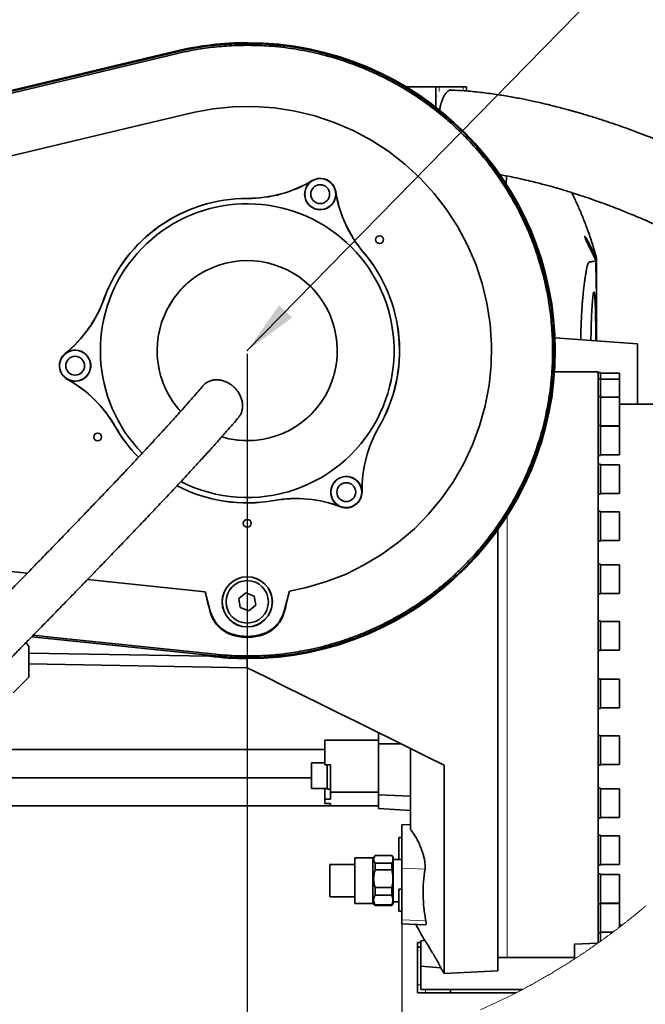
# Model space of a CAD drawing. Header units: millimetres. Extents: x 0 to 12115, y 0 to 8400.
# Tile 118 of 120: x 9980 to 10777, y 6120 to 7374. Entities that reach past the tile are written whole.
import ezdxf

# ---------------------------------------------------------------- set-up
doc = ezdxf.new("R2010")
doc.units = ezdxf.units.MM
doc.header["$LTSCALE"] = 20
doc.header["$PDSIZE"] = -1
doc.layers.add('SVART_TEXT', color=7, linetype='Continuous')
doc.styles.add('SLDTEXTSTYLE0', font='TXT', dxfattribs={"width": 0.605})
doc.dimstyles.new('SLDDIMSTYLE10', dxfattribs={"dimtxt": 70, "dimasz": 70, "dimexe": 0, "dimexo": 0.0625, "dimgap": 17.5, "dimtad": 1, "dimdec": 1, "dimlfac": 0.5, "dimrnd": 1e-09, "dimzin": 12, "dimdsep": 46, "dimtxsty": 'SLDTEXTSTYLE0', "dimsah": 1, "dimcen": 0.09, "dimadec": 0, "dimazin": 3, "dimtfac": 1, "dimtofl": 0, "dimtmove": 0, "dimatfit": 3, "dimfxl": 1, "dimfrac": 2, "dimtolj": 1, "dimtzin": 12, "dimarcsym": 0})
doc.dimstyles.new('SLDDIMSTYLE6', dxfattribs={"dimtxt": 0.18, "dimasz": 70, "dimexe": 0, "dimexo": 0.0625, "dimgap": 0, "dimtad": 0, "dimtih": 1, "dimtoh": 1, "dimdec": 0, "dimrnd": 1e-09, "dimzin": 0, "dimdsep": 46, "dimtxsty": 'Standard', "dimsah": 1, "dimcen": 0.09, "dimadec": 0, "dimazin": 0, "dimtfac": 70, "dimtdec": 0, "dimtofl": 0, "dimtmove": 0, "dimatfit": 3, "dimfxl": 1, "dimfrac": 2, "dimtolj": 1, "dimtzin": 0, "dimarcsym": 0})

# ---------------------------------------------------------------- blocks, each defined once
blk = doc.blocks.new('SW_SYMBOL_HOLE_DEPTH')
at = {"layer": 'SVART_TEXT', "color": 0}
for p, q in [((0, 17500), (16000, 17500)), ((8000, 17500), (8000, 1500)), ((2000, 11100), (8000, 1500)), ((14000, 11100), (8000, 1500))]:
    blk.add_line(p, q, dxfattribs=at)
blk = doc.blocks.new('_D_73')
at = {"layer": 'SVART_TEXT'}
for p, q in [((10269.8, 6948.7), (10269.8, 5798.2)), ((9838.8, 6566), (9838.8, 5798.2)), ((9838.8, 5828.2), (9017.1, 5828.2)), ((10269.8, 5828.2), (9838.8, 5828.2))]:
    blk.add_line(p, q, dxfattribs=at)
for points in [[(9838.8, 5828.2), (9908.8, 5818.2), (9908.8, 5838.2)], [(10269.8, 5828.2), (10199.8, 5838.2), (10199.8, 5818.2)]]:
    blk.add_solid(points, dxfattribs=at)
at = {"layer": 'SVART_TEXT', "xscale": 0.004511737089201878, "yscale": 0.004511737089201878, "zscale": 0.004511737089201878, "rotation": 359.9999999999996}
blk.add_blockref('SW_SYMBOL_HOLE_DEPTH', (9503.5, 5838.3), dxfattribs=at)
at = {"layer": 'SVART_TEXT', "char_height": 70, "attachment_point": 1, "style": 'SLDTEXTSTYLE0'}
for s, insert in [('(M12', (9284, 5918.6)), ('19)', (9600.2, 5918.6)), ('215,5', (9017.1, 5918.6))]:
    blk.add_mtext(s, dxfattribs=dict(at, insert=insert))
blk = doc.blocks.new('_D_74')
at = {"layer": 'SVART_TEXT'}
for p, q in [((10269.8, 6948.7), (10269.8, 5798)), ((10466.8, 6223.6), (10466.8, 5798)), ((10269.8, 5828), (10466.8, 5828)), ((10466.8, 5828), (11416.5, 5828))]:
    blk.add_line(p, q, dxfattribs=at)
for points in [[(10269.8, 5828), (10339.8, 5818), (10339.8, 5838)], [(10466.8, 5828), (10396.8, 5838), (10396.8, 5818)]]:
    blk.add_solid(points, dxfattribs=at)
at = {"layer": 'SVART_TEXT', "xscale": 0.004511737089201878, "yscale": 0.004511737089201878, "zscale": 0.004511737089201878}
blk.add_blockref('SW_SYMBOL_HOLE_DEPTH', (11180.9, 5838.1), dxfattribs=at)
at = {"layer": 'SVART_TEXT', "char_height": 70, "attachment_point": 1, "style": 'SLDTEXTSTYLE0'}
for s, insert in [('(2x M12', (10833, 5918.4)), ('19)', (11277.6, 5918.4)), ('98,5', (10619.6, 5918.4))]:
    blk.add_mtext(s, dxfattribs=dict(at, insert=insert))

msp = doc.modelspace()

# ---------------------------------------------------------------- linework, layer by layer
at = {"color": 7, "linetype": 'Continuous', "lineweight": 35}
for p, q in [((9567.341012, 7188.134278), (10178.658125, 7334.208811)), ((9567.629856, 7186.925496), (10178.946984, 7332.999791)), ((10472.492722, 7287.046994), (10471.778554, 7287.274922)), ((10510.080424, 7288.664426), (10472.492722, 7288.664426)), ((10472.492722, 7288.545693), (10472.492722, 7288.664426)), ((10510.080424, 7276.664342), (10510.080424, 7288.664426)), ((10514.184666, 7288.664426), (10510.080424, 7288.664426)), ((10544.966471, 7288.664426), (10514.184666, 7288.664426)), ((10544.966471, 7288.664426), (10549.070713, 7288.664426)), ((10549.070713, 7283.359374), (10549.070713, 7288.664426)), ((10510.080424, 7276.664342), (10510.080424, 7262.77479)), ((10599.812102, 7164.447631), (10600.064766, 7175.220097)), ((10688.829404, 7141.923751), (10688.829404, 7141.986693)), ((10714.829397, 7068.14989), (10714.796913, 7067.900027)), ((10714.829397, 7068.14989), (10714.829397, 7070.28469)), ((10714.829397, 6965.121831), (10714.829397, 7068.14989)), ((10766.829413, 6961.310352), (10661.655229, 6969.019498)), ((10766.829413, 6961.310352), (10766.829413, 6884.659733)), ((10716.829401, 6925.659741), (10661.189657, 6925.659741)), ((10716.829401, 6925.659741), (10716.829401, 6198.240603)), ((10719.829392, 6924.659694), (10716.829401, 6924.659694)), ((10719.829392, 6924.659694), (10719.829392, 6916.9459)), ((10743.829411, 6923.929776), (10719.829392, 6923.929776)), ((10743.829411, 6916.215862), (10743.829411, 6923.929776)), ((10719.829392, 6916.9459), (10716.829401, 6916.9459)), ((10719.829392, 6916.9459), (10719.829392, 6894.141282)), ((10743.829411, 6916.215862), (10719.829392, 6916.215862)), ((10743.829411, 6893.411244), (10743.829411, 6916.215862)), ((10719.829392, 6894.141282), (10716.829401, 6894.141282)), ((10719.829392, 6894.141282), (10719.829392, 6857.242788)), ((10743.829411, 6893.411244), (10719.829392, 6893.411244)), ((10743.829411, 6856.871332), (10743.829411, 6893.411244)), ((10818.829399, 6884.659733), (10743.829411, 6884.659733)), ((10719.829392, 6857.242788), (10716.829401, 6857.242788)), ((10719.829392, 6857.242788), (10719.829392, 6819.2428)), ((10719.829392, 6856.871332), (10743.829411, 6856.871332)), ((10743.829411, 6856.51275), (10719.829392, 6856.51275)), ((10743.829411, 6819.972719), (10743.829411, 6856.51275)), ((10716.829401, 6819.2428), (10719.829392, 6819.2428)), ((10719.829392, 6819.972719), (10743.829411, 6819.972719)), ((10719.829392, 6807.862843), (10716.829401, 6807.862843)), ((10719.829392, 6807.862843), (10719.829392, 6769.862856)), ((10743.829411, 6807.132806), (10719.829392, 6807.132806)), ((10743.829411, 6770.592893), (10743.829411, 6807.132806)), ((10716.829401, 6769.862856), (10719.829392, 6769.862856)), ((10719.829392, 6770.592893), (10743.829411, 6770.592893)), ((10719.829392, 6748.159732), (10716.829401, 6748.159732)), ((10719.829392, 6748.159732), (10719.829392, 6710.159744)), ((10743.829411, 6747.429694), (10719.829392, 6747.429694)), ((10743.829411, 6710.889782), (10743.829411, 6747.429694)), ((10588.82941, 6724.337901), (10588.82941, 6162.65973)), ((10719.829392, 6710.889782), (10743.829411, 6710.889782)), ((10716.829401, 6710.159744), (10719.829392, 6710.159744)), ((10719.829392, 6680.742706), (10716.829401, 6680.742706)), ((10719.829392, 6680.742706), (10719.829392, 6642.742718)), ((10743.829411, 6680.012788), (10719.829392, 6680.012788)), ((10743.829411, 6679.96272), (10743.829411, 6680.012788)), ((10743.829411, 6643.472756), (10743.829411, 6679.96272)), ((10216.206011, 6645.469154), (10066.45624, 6661.116446)), ((10216.206011, 6645.469154), (10222.829398, 6620.750273)), ((10267.961793, 6644.054736), (10259.027262, 6636.739815)), ((10259.027262, 6636.739815), (10260.894869, 6625.344838)), ((10278.763932, 6639.974679), (10267.961793, 6644.054736)), ((10280.631535, 6628.579701), (10278.763932, 6639.974679)), ((10316.829399, 6620.750273), (10323.662733, 6646.252717)), ((10716.829401, 6642.742718), (10719.829392, 6642.742718)), ((10719.829392, 6643.472756), (10743.829411, 6643.472756)), ((10260.894869, 6625.344838), (10271.697004, 6621.264781)), ((10271.697004, 6621.264781), (10280.631535, 6628.579701)), ((10719.829392, 6608.558263), (10716.829401, 6608.558263)), ((10719.829392, 6608.558263), (10719.829392, 6570.558275)), ((10743.829411, 6607.828344), (10719.829392, 6607.828344)), ((10743.829411, 6607.099379), (10743.829411, 6607.828344)), ((10743.829411, 6571.288313), (10743.829411, 6607.099379)), ((10229.190093, 6563.729609), (9995.37636, 6588.160719)), ((9988.259923, 6580.903734), (9991.823745, 6575.813974)), ((9991.823745, 6575.813974), (9991.823745, 6536.664451)), ((9991.823745, 6567.347611), (10221.691486, 6563.333954)), ((10269.829397, 6548.659767), (10269.829397, 6560.369219)), ((10716.829401, 6570.558275), (10719.829392, 6570.558275)), ((10719.829392, 6571.288313), (10743.829411, 6571.288313)), ((9991.823745, 6553.5123), (10269.829397, 6548.659767)), ((9991.823745, 6536.664451), (9971.823734, 6516.664351)), ((10719.829392, 6534.761156), (10716.829401, 6534.761156)), ((10719.829392, 6534.761156), (10719.829392, 6496.761168)), ((10743.829411, 6534.031237), (10719.829392, 6534.031237)), ((10743.829411, 6531.856741), (10743.829411, 6534.031237)), ((10743.829411, 6497.491206), (10743.829411, 6531.856741)), ((10719.829392, 6497.491206), (10743.829411, 6497.491206)), ((10716.829401, 6496.761168), (10719.829392, 6496.761168)), ((10436.8294, 6466.157759), (10436.8294, 6451.866711)), ((10719.829392, 6462.576712), (10716.829401, 6462.576712)), ((10719.829392, 6462.576712), (10719.829392, 6424.576725)), ((10743.829411, 6461.846794), (10719.829392, 6461.846794)), ((10743.829411, 6457.523311), (10743.829411, 6461.846794)), ((10368.8294, 6456.659759), (10436.8294, 6456.659759)), ((10368.8294, 6444.659795), (10368.8294, 6456.659759)), ((10466.166925, 6451.664294), (10436.8294, 6451.866711)), ((10436.8294, 6451.866711), (10436.8294, 6387.030328)), ((10743.829411, 6425.306762), (10743.829411, 6457.523311)), ((9940.330547, 6444.659795), (10368.8294, 6444.659795)), ((10368.8294, 6424.920882), (10368.8294, 6444.659795)), ((10477.829394, 6445.90279), (10477.829394, 6342.728699)), ((10368.8294, 6427.508439), (10351.829399, 6427.508439)), ((10351.829399, 6427.508439), (10351.829399, 6394.968356)), ((10375.829399, 6424.920882), (10368.8294, 6424.920882)), ((10371.829399, 6424.920882), (10371.829399, 6394.238437)), ((10375.829399, 6390.410985), (10375.829399, 6424.920882)), ((10520.829391, 6159.095968), (10520.829391, 6424.659694)), ((10716.829401, 6424.576725), (10719.829392, 6424.576725)), ((10719.829392, 6425.306762), (10743.829411, 6425.306762)), ((9878.829402, 6408.659781), (10351.829399, 6408.659781)), ((10351.829399, 6394.968356), (10371.829399, 6394.968356)), ((10368.8294, 6394.968356), (10368.8294, 6381.164159)), ((10371.829399, 6394.238437), (10375.829399, 6394.238437)), ((10375.829399, 6390.410985), (10436.8294, 6390.410985)), ((10375.829399, 6381.164159), (10375.829399, 6390.410985)), ((10477.829394, 6385.275925), (10436.8294, 6387.030328)), ((10436.8294, 6387.030328), (10436.8294, 6369.232024)), ((10719.829392, 6395.159687), (10716.829401, 6395.159687)), ((10719.829392, 6395.159687), (10719.829392, 6357.159699)), ((10743.829411, 6394.429768), (10719.829392, 6394.429768)), ((10743.829411, 6387.347783), (10743.829411, 6394.429768)), ((10743.829411, 6357.889737), (10743.829411, 6387.347783)), ((10375.829399, 6372.659768), (9878.829402, 6372.659768)), ((10368.8294, 6375.875081), (10368.8294, 6381.164159)), ((10375.829399, 6381.164159), (10368.8294, 6381.164159)), ((10375.829399, 6375.875081), (10368.8294, 6375.875081)), ((10375.829399, 6375.875081), (10375.829399, 6372.659768)), ((10375.829399, 6372.659768), (10436.8294, 6372.659768)), ((10477.829394, 6367.083276), (10436.8294, 6369.232024)), ((10477.829394, 6349.236215), (10466.829401, 6348.659719)), ((10466.829401, 6293.621505), (10466.829401, 6348.659719)), ((10716.829401, 6357.159699), (10719.829392, 6357.159699)), ((10719.829392, 6357.889737), (10743.829411, 6357.889737)), ((10719.829392, 6335.456694), (10716.829401, 6335.456694)), ((10719.829392, 6335.456694), (10719.829392, 6297.456587)), ((10743.829411, 6334.726657), (10719.829392, 6334.726657)), ((10743.829411, 6324.397172), (10743.829411, 6334.726657)), ((10466.829401, 6332.659687), (10462.829393, 6332.659687)), ((10462.829393, 6304.65969), (10462.829393, 6332.659687)), ((10743.829411, 6298.186625), (10743.829411, 6324.397172)), ((10432.829399, 6309.659804), (10429.89469, 6306.724991)), ((10454.210591, 6309.659804), (10432.829399, 6309.659804)), ((10432.829399, 6309.659804), (10432.829399, 6309.529985)), ((10432.829399, 6309.529985), (10454.210591, 6309.529985)), ((10455.829394, 6306.855882), (10454.210591, 6309.659804)), ((10454.210591, 6309.529985), (10454.210591, 6309.659804)), ((10406.829399, 6298.27341), (10374.829397, 6298.27341)), ((10374.829397, 6257.046069), (10374.829397, 6298.27341)), ((10429.89469, 6306.724991), (10406.829399, 6306.724991)), ((10406.829399, 6248.594488), (10406.829399, 6306.724991)), ((10429.89469, 6303.887809), (10429.89469, 6306.724991)), ((10429.89469, 6248.594488), (10429.89469, 6303.887809)), ((10432.829399, 6299.932564), (10432.829399, 6291.101183)), ((10454.210591, 6299.932564), (10432.829399, 6299.932564)), ((10454.210591, 6291.101183), (10454.210591, 6299.932564)), ((10455.829394, 6248.463596), (10455.829394, 6306.855882)), ((10462.829393, 6304.65969), (10455.829394, 6304.65969)), ((10462.829393, 6304.65969), (10466.829401, 6304.65969)), ((10716.829401, 6297.456587), (10719.829392, 6297.456587)), ((10719.829392, 6298.186625), (10743.829411, 6298.186625)), ((10432.829399, 6291.101183), (10454.210591, 6291.101183)), ((10466.829401, 6227.621521), (10466.829401, 6293.621505)), ((10719.829392, 6286.07675), (10716.829401, 6286.07675)), ((10719.829392, 6286.07675), (10719.829392, 6248.076762)), ((10743.829411, 6285.346712), (10719.829392, 6285.346712)), ((10743.829411, 6271.422828), (10743.829411, 6285.346712)), ((10743.829411, 6248.8068), (10743.829411, 6271.422828)), ((10454.210591, 6268.897976), (10432.829399, 6268.897976)), ((10432.829399, 6268.897976), (10432.829399, 6259.230937)), ((10432.829399, 6259.230937), (10454.210591, 6259.230937)), ((10454.210591, 6259.230937), (10454.210591, 6268.897976)), ((10466.829401, 6266.659702), (10462.829393, 6266.659702)), ((10462.829393, 6238.659705), (10462.829393, 6266.659702)), ((10374.829397, 6257.046069), (10406.829399, 6257.046069)), ((10406.829399, 6248.594488), (10429.89469, 6248.594488)), ((10429.89469, 6248.594488), (10432.829399, 6245.659794)), ((10432.829399, 6246.625031), (10432.829399, 6245.659794)), ((10454.210591, 6246.625031), (10432.829399, 6246.625031)), ((10454.210591, 6245.659794), (10455.829394, 6248.463596)), ((10454.210591, 6245.659794), (10454.210591, 6246.625031)), ((10455.829394, 6250.659789), (10462.829393, 6250.659789)), ((10716.829401, 6248.076762), (10719.829392, 6248.076762)), ((10719.829392, 6248.8068), (10743.829411, 6248.8068)), ((10743.829411, 6248.448218), (10719.829392, 6248.448218)), ((10719.829392, 6248.076762), (10719.829392, 6211.178149)), ((10743.829411, 6230.739797), (10743.829411, 6248.448218)), ((10432.829399, 6245.659794), (10454.210591, 6245.659794)), ((10462.829393, 6238.659705), (10466.829401, 6238.659705)), ((10466.829401, 6222.659792), (10466.829401, 6227.621521)), ((10466.829401, 6222.659792), (10496.438232, 6221.108044)), ((10743.829411, 6218.187417), (10743.829411, 6230.739797)), ((10716.829401, 6211.178149), (10719.829392, 6211.178149)), ((10719.829392, 6211.908187), (10735.562664, 6211.908187)), ((10719.829392, 6211.178149), (10719.829392, 6200.378264)), ((10743.829411, 6220.659698), (10747.02881, 6220.659698)), ((10486.829397, 6198.659743), (10490.829405, 6198.659743)), ((10486.829397, 6192.659701), (10486.829397, 6198.659743)), ((10490.829405, 6200.759495), (10496.04949, 6201.216186)), ((10490.829405, 6200.759495), (10490.829405, 6198.659743)), ((10490.829405, 6198.659743), (10490.829405, 6198.59239)), ((10490.829405, 6198.59239), (10490.829405, 6192.727054)), ((10686.8294, 6196.415151), (10716.083181, 6197.711791)), ((10686.8294, 6196.415151), (10686.8294, 6177.885617)), ((10486.829397, 6192.659701), (10486.829397, 6144.659723)), ((10490.829405, 6192.659701), (10486.829397, 6192.659701)), ((10490.829405, 6192.727054), (10490.829405, 6192.659701)), ((10490.829405, 6192.659701), (10490.829405, 6192.609633)), ((10490.829405, 6192.609633), (10490.829405, 6176.709856)), ((10490.829405, 6176.709856), (10490.829405, 6144.659723)), ((10588.82941, 6179.65969), (10600.829405, 6179.65969)), ((10600.829405, 6179.65969), (10686.8294, 6179.65969)), ((10490.829405, 6168.559993), (10516.60217, 6166.30515)), ((10520.829391, 6159.095968), (10588.82941, 6162.65973)), ((10486.829397, 6144.659723), (10486.829397, 6134.659733)), ((10496.829402, 6134.659733), (10486.829397, 6134.659733)), ((10490.829405, 6144.659723), (10490.829405, 6138.6598)), ((10496.829402, 6138.6598), (10490.829405, 6138.6598)), ((10496.829402, 6138.6598), (10528.829393, 6138.6598)), ((10496.829402, 6134.659733), (10528.829393, 6134.659733)), ((10528.829393, 6138.6598), (10528.829393, 6134.659733)), ((10619.999003, 6138.6598), (10528.829393, 6138.6598)), ((10612.339032, 6134.659733), (10528.829393, 6134.659733))]:
    msp.add_line(p, q, dxfattribs=at)
at = {"color": 8, "linetype": 'Continuous', "lineweight": 18}
for p, q in [((10179.436487, 7330.951298), (10178.946984, 7332.999791)), ((10514.184666, 7288.664426), (10514.184666, 7282.664384)), ((10544.966471, 7283.707942), (10544.966471, 7288.664426)), ((10511.53816, 7276.664342), (10510.080424, 7276.664342)), ((10352.617924, 7169.136609), (10352.564296, 7169.226493)), ((10382.444807, 7155.227984), (10382.548191, 7155.244673)), ((10270.270829, 7146.554555), (10270.271067, 7146.65922)), ((10418.07766, 7077.631081), (10418.157738, 7077.698554)), ((10087.476936, 7018.560852), (10087.378439, 7018.596495)), ((10038.092416, 6948.903407), (10038.026225, 6948.984588)), ((10040.960741, 6916.118349), (10040.90963, 6916.026915)), ((10101.690885, 6856.094683), (10101.600078, 6856.04247)), ((10437.526476, 6855.330075), (10437.617053, 6855.277504)), ((10303.933597, 6761.78738), (10303.952017, 6761.684264)), ((10415.909541, 6772.724355), (10416.014258, 6772.725905)), ((10388.950982, 6753.847803), (10388.913789, 6753.749932)), ((10600.829405, 6552.659715), (10600.829405, 6742.110814)), ((10222.829398, 6620.750273), (10222.398814, 6620.634998)), ((10316.829399, 6620.750273), (10317.276688, 6620.630468)), ((10251.120698, 6591.455306), (10250.8072, 6590.429748)), ((10288.538099, 6591.455306), (10288.853676, 6590.422953)), ((10229.408857, 6565.823163), (10229.190093, 6563.729609)), ((10600.829405, 6179.65969), (10600.829405, 6552.659715)), ((10466.829401, 6293.621505), (10496.27338, 6292.333568)), ((10466.829401, 6227.621521), (10497.297195, 6226.288761)), ((10486.829397, 6144.659723), (10490.829405, 6144.659723)), ((10496.829402, 6138.6598), (10496.829402, 6134.659733))]:
    msp.add_line(p, q, dxfattribs=at)
at = {"color": 7, "linetype": 'Continuous', "lineweight": 35, "flags": 128}
for points in [[(9568.119389, 7184.877003), (9617.449325, 7196.66418), (9666.779262, 7208.451594), (9765.439135, 7232.026423), (10179.436487, 7330.951298)], [(9699.303728, 7136.190499), (10040.38803, 7217.692937), (10133.250204, 7239.882315), (10179.681283, 7250.977124), (10202.908245, 7256.476725), (10226.436046, 7260.717238), (10252.076526, 7263.25282), (10278.017861, 7263.652648), (10304.463555, 7261.825169), (10330.849045, 7257.717694), (10355.883035, 7251.620854), (10380.494454, 7243.41091), (10404.84554, 7232.935036), (10428.383511, 7220.322455), (10449.987706, 7206.286515), (10470.492151, 7190.394009), (10490.000603, 7172.449673), (10508.037192, 7152.761544), (10523.776483, 7132.364119), (10537.866872, 7110.581721), (10550.336924, 7087.191428), (10560.839322, 7062.641944), (10568.945315, 7038.178052), (10575.030786, 7012.950505), (10579.057079, 6986.742343), (10580.840957, 6960.091199), (10580.388796, 6934.337939), (10577.784848, 6908.5333), (10572.911096, 6882.485951), (10565.78019, 6856.762136), (10556.825575, 6832.590188), (10545.816269, 6809.083904), (10532.585677, 6786.097969), (10517.324698, 6764.168347), (10500.884753, 6744.341458), (10482.731399, 6725.819792), (10462.654617, 6708.526219), (10441.018221, 6692.894424), (10418.926832, 6679.615701), (10395.648156, 6668.138231), (10370.959916, 6658.455218), (10345.346068, 6650.865043), (10323.662733, 6646.252717), (10323.662733, 6646.252717)], [(9989.694071, 6669.137324), (9831.467372, 6685.67046)], [(10229.408857, 6565.823163), (10027.639759, 6586.906041), (9997.257215, 6590.080703)], [(10520.829391, 6424.659694), (10499.063697, 6435.412492), (10477.032554, 6446.296419), (10454.753932, 6457.302655), (10432.245982, 6468.422021), (10409.527038, 6479.645814), (10386.615616, 6490.964616), (10363.530387, 6502.36925), (10340.29016, 6513.850416), (10316.913872, 6525.398935), (10293.420569, 6537.005151), (10269.829397, 6548.659767)]]:
    msp.add_lwpolyline(points, dxfattribs=at)
at = {"color": 7, "linetype": 'Continuous', "lineweight": 18, "flags": 128}
msp.add_lwpolyline([(10566.733015, 6112.78602), (10600.494605, 6128.663148), (10612.339032, 6134.659733), (10613.080275, 6135.042633), (10613.821191, 6135.426129), (10614.561689, 6135.81046), (10615.301859, 6136.195506), (10616.041642, 6136.581148), (10616.781038, 6136.967624), (10617.520076, 6137.354697), (10618.258756, 6137.742485), (10618.997049, 6138.131107), (10619.734985, 6138.520325), (10619.999003, 6138.6598), (10620.736432, 6139.049972), (10621.473473, 6139.440979), (10622.210127, 6139.832581), (10622.946423, 6140.224899), (10623.682332, 6140.617932), (10624.417883, 6141.01168), (10625.153047, 6141.406025), (10625.887823, 6141.801203), (10626.622212, 6142.197097), (10627.356243, 6142.593588), (10628.089887, 6142.990912), (10628.823143, 6143.388833), (10629.556012, 6143.787469), (10630.288523, 6144.186939), (10631.020617, 6144.587005), (10631.752354, 6144.987787), (10632.483703, 6145.389165), (10633.214664, 6145.791377), (10633.945239, 6146.194304), (10634.675425, 6146.597828), (10635.405224, 6147.002066), (10636.134636, 6147.407139), (10636.863631, 6147.812809), (10637.592268, 6148.219193), (10638.320517, 6148.626174), (10639.04838, 6149.033989), (10639.775824, 6149.4424), (10640.502912, 6149.851645), (10641.229582, 6150.261487), (10641.955864, 6150.672044), (10642.68176, 6151.083316), (10643.407237, 6151.495303), (10644.132328, 6151.907886), (10644.857031, 6152.321185), (10645.581347, 6152.735318), (10646.305245, 6153.150047), (10647.028756, 6153.565491), (10647.75188, 6153.981532), (10648.474586, 6154.398407), (10649.196905, 6154.815878), (10649.918806, 6155.234064), (10650.640321, 6155.652965), (10651.361418, 6156.072582), (10652.082127, 6156.492795), (10652.80242, 6156.913723), (10653.522324, 6157.335485), (10654.241812, 6157.757724), (10654.960912, 6158.180798), (10655.679595, 6158.604468), (10656.397861, 6159.028972), (10657.11574, 6159.454073), (10657.833201, 6159.879769), (10658.550244, 6160.3063), (10659.266901, 6160.733427), (10659.98311, 6161.161269), (10660.698932, 6161.589826), (10661.414367, 6162.019099), (10662.129354, 6162.448968), (10662.843954, 6162.879552), (10663.558108, 6163.310851), (10664.271873, 6163.742865), (10664.985222, 6164.175476), (10665.698153, 6164.608802), (10666.410667, 6165.042843), (10667.122763, 6165.47748), (10667.834443, 6165.912951), (10668.545705, 6166.349019), (10669.25655, 6166.785682), (10669.966978, 6167.22318), (10670.676958, 6167.661275), (10671.386552, 6168.100084), (10672.095728, 6168.539489), (10672.804457, 6168.97961), (10673.512769, 6169.420446), (10674.220663, 6169.861997), (10674.928141, 6170.304145), (10675.635201, 6170.747007), (10676.341814, 6171.190585), (10677.04801, 6171.634759), (10677.753788, 6172.079648), (10678.45912, 6172.525252), (10679.164034, 6172.971452), (10679.868531, 6173.418487), (10680.572581, 6173.865999), (10681.276214, 6174.314345), (10681.97943, 6174.763287), (10682.682198, 6175.212825), (10683.38452, 6175.663198), (10684.086424, 6176.114167), (10684.787911, 6176.565851), (10685.488951, 6177.018131), (10686.189544, 6177.471126), (10686.8294, 6177.885617), (10687.529159, 6178.339924), (10688.2285, 6178.794826), (10688.927424, 6179.250444), (10689.625871, 6179.706777), (10690.323901, 6180.163706), (10691.021484, 6180.621351), (10691.71862, 6181.079591), (10692.415339, 6181.538547), (10693.11161, 6181.998218), (10693.807435, 6182.458485), (10694.502813, 6182.919468), (10695.197743, 6183.381046), (10695.892256, 6183.84334), (10696.586323, 6184.306349), (10697.279912, 6184.769953), (10697.973084, 6185.234274), (10698.66581, 6185.69919), (10699.358088, 6186.164821), (10700.049919, 6186.631049), (10700.741303, 6187.097992), (10701.43224, 6187.56565), (10702.1227, 6188.033904), (10702.812743, 6188.502873), (10703.502339, 6188.972439), (10704.191458, 6189.442719), (10704.88013, 6189.913596), (10705.568385, 6190.385188), (10706.256163, 6190.857495), (10706.943464, 6191.330279), (10707.630348, 6191.803898), (10708.316755, 6192.278112), (10709.002715, 6192.752923), (10709.688228, 6193.228449), (10710.373294, 6193.70469), (10711.057883, 6194.181527), (10711.742026, 6194.65896), (10712.425691, 6195.137228), (10713.108909, 6195.615972), (10713.79168, 6196.095432), (10714.473975, 6196.575607), (10715.155792, 6197.056378), (10715.837192, 6197.537745), (10716.083181, 6197.711791), (10716.763925, 6198.194112), (10716.829401, 6198.240603), (10717.509639, 6198.723639), (10718.18943, 6199.207271), (10718.868744, 6199.691619), (10719.547582, 6200.176562), (10719.829392, 6200.378264), (10720.507574, 6200.864161), (10721.185309, 6201.350654), (10721.862566, 6201.837863), (10722.539347, 6202.325786), (10723.215681, 6202.814187), (10723.891509, 6203.303422), (10724.566919, 6203.793133), (10725.241822, 6204.28368), (10725.916248, 6204.774703), (10726.590228, 6205.266441), (10727.263731, 6205.758895), (10727.936757, 6206.251944), (10728.609306, 6206.74559), (10729.281378, 6207.239832), (10729.953003, 6207.734908), (10730.624121, 6208.230461), (10731.294793, 6208.726729), (10731.964958, 6209.223593), (10732.634646, 6209.721173), (10733.303887, 6210.219349), (10733.972621, 6210.71812), (10734.640908, 6211.217607), (10735.308689, 6211.71769), (10735.562664, 6211.908187), (10736.229789, 6212.409223), (10736.896437, 6212.910856), (10737.562609, 6213.413085), (10738.228303, 6213.915909), (10738.893491, 6214.419569), (10739.558202, 6214.923705), (10740.222436, 6215.428556), (10740.886193, 6215.934004), (10741.549444, 6216.440047), (10742.212218, 6216.946806), (10742.874515, 6217.45416), (10743.536335, 6217.962111), (10743.829411, 6218.187417), (10744.490516, 6218.696321), (10745.151114, 6219.205822), (10745.811236, 6219.716037), (10746.47088, 6220.226849), (10747.02881, 6220.659698), (10747.68753, 6221.171702), (10748.345774, 6221.684302), (10749.003512, 6222.197498), (10749.660772, 6222.711409), (10750.317526, 6223.225917), (10750.973803, 6223.74102), (10751.629573, 6224.256839), (10752.284837, 6224.773134), (10752.939624, 6225.290145), (10753.593904, 6225.807871), (10754.247707, 6226.326073), (10754.900974, 6226.844991), (10755.553794, 6227.364505), (10756.206077, 6227.884616), (10756.857884, 6228.405441), (10757.509184, 6228.926862), (10758.159977, 6229.44888), (10758.810264, 6229.971493), (10759.460074, 6230.494822), (10760.109347, 6231.018628), (10760.758144, 6231.543149), (10761.406434, 6232.068385), (10762.054217, 6232.594098), (10762.701493, 6233.120526), (10763.348263, 6233.647431), (10763.994527, 6234.175051), (10764.640284, 6234.703387), (10765.285534, 6235.232199), (10765.930307, 6235.761608), (10766.574544, 6236.291732), (10767.218274, 6236.822451), (10767.861497, 6237.353767), (10768.504184, 6237.885798), (10769.146395, 6238.418306), (10769.788098, 6238.951529), (10770.429265, 6239.485229), (10771.069926, 6240.019644), (10771.71008, 6240.554656), (10772.349727, 6241.090382), (10772.988838, 6241.626586), (10773.627472, 6242.163504), (10774.265569, 6242.7009), (10774.90313, 6243.239011), (10775.540215, 6243.777717), (10776.176763, 6244.31702), (10776.812774, 6244.856919), (10777.448308, 6245.397414)], dxfattribs=at)
at = {"color": 7, "linetype": 'Continuous', "lineweight": 35}
for centre, radius in [((10362.805365, 7152.047466), 19.720719), ((10362.805383, 7152.047517), 11.999938), ((10438.359149, 7094.072958), 5.000004), ((10050.666569, 6933.485523), 19.720721), ((10050.666562, 6933.485441), 11.999991), ((10079.303794, 6842.65969), 4.999974), ((10396.016216, 6772.446289), 19.720715), ((10396.01621, 6772.446326), 11.999992), ((10269.829372, 6732.659717), 5.000006), ((10269.829395, 6632.65978), 31.999996), ((10269.829402, 6632.65973), 31.921443), ((10269.829393, 6632.659781), 27.000009)]:
    msp.add_circle(centre, radius, dxfattribs=at)
for centre, radius, start, end in [((10269.829129, 6952.660893), 392.289391, 89.999960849, 103.43885401), ((10269.829473, 6952.659724), 391.047559, 264.0348002, 103.438868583), ((10269.829374, 6952.659751), 392.290533, 270.000003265, 89.999996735), ((10270.635341, 7306.658682), 160.104542, 269.869553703, 300.800914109), ((10270.635931, 7306.656531), 159.997727, 269.869340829, 300.801113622), ((10362.805395, 7152.047508), 19.895274, 120.800797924, 9.198821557), ((10362.805523, 7152.047702), 19.999839, 9.198182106, 120.801506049), ((10540.489284, 7180.822895), 160.10358, 189.199042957, 220.130564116), ((10540.491269, 7180.823789), 160.000959, 189.199264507, 220.130360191), ((10269.829407, 6952.659685), 187.051844, 335.000012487, 224.334567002), ((10269.829434, 6952.659632), 194.000091, 89.869568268, 160.130401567), ((10269.82969, 6952.65939), 193.895666, 89.869644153, 160.130373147), ((10269.829349, 6952.659757), 193.895316, 329.869562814, 40.130436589), ((10269.829458, 6952.659755), 193.999948, 329.86954672, 40.130450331), ((10269.829389, 6952.659731), 114.697277, 253.537245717, 180.000019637), ((9936.904269, 7072.976619), 159.998981, 309.199035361, 340.130562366), ((9936.903292, 7072.977316), 160.104884, 309.19914407, 340.130430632), ((10050.666532, 6933.485497), 19.99998, 129.19901395, 240.800922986), ((10050.666584, 6933.485503), 19.895262, 240.800832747, 129.199179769), ((10269.829383, 6952.659705), 114.697271, 180.000006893, 222.362978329), ((9962.854859, 6776.358857), 159.999106, 29.869444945, 60.800959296), ((9962.852975, 6776.356952), 160.106436, 29.86971923, 60.800699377), ((10269.829333, 6952.659872), 187.051989, 243.154757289, 334.999970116), ((10269.831129, 6952.661243), 194.002252, 209.869693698, 224.432714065), ((10269.829144, 6952.659473), 193.894901, 209.869516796, 224.431411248), ((10575.998967, 6774.962161), 160.105066, 149.869590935, 180.800855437), ((10575.998538, 6774.962277), 159.999909, 149.869550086, 180.800868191), ((10396.0162, 6772.446324), 19.895283, 0.800720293, 249.199184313), ((10269.829267, 6952.659203), 193.999457, 242.558648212, 280.130510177), ((10269.829366, 6952.659673), 193.895154, 242.567398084, 280.130458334), ((10332.094377, 6604.179436), 160.104009, 69.199021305, 100.130486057), ((10332.094371, 6604.178391), 160.000287, 69.199156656, 100.130419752), ((10396.016205, 6772.446348), 20.000007, 249.199158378, 0.800897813), ((10263.398097, 6631.620565), 41.999792, 194.999922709, 253.003069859), ((10276.2607, 6631.620565), 41.999792, 286.996930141, 345.000077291), ((10269.829399, 6652.659166), 63.999438, 253.002737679, 286.997262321), ((10269.827916, 6952.631181), 392.261963, 262.951180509, 270.000216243), ((11367.286726, 6690.80197), 999.599837, 207.986289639, 209.333786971), ((11368.857287, 6691.748785), 1001.434139, 211.655065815, 212.133244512)]:
    msp.add_arc(centre, radius, start, end, dxfattribs=at)
at = {"color": 8, "linetype": 'Continuous', "lineweight": 18}
for centre, radius, start, end in [((10269.829366, 6952.659801), 115.057386, 335.000006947, 222.379712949), ((10269.829544, 6952.659471), 115.057085, 253.438716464, 335.000118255)]:
    msp.add_arc(centre, radius, start, end, dxfattribs=at)
at = {"color": 7, "linetype": 'Continuous', "lineweight": 35}
for points, knots in [([(10179.436487, 7330.951298), (10188.645267, 7332.950868), (10205.832563, 7336.68287), (10231.393667, 7339.936017), (10253.887198, 7341.480925), (10274.48157, 7341.723354), (10292.469423, 7341.078743), (10314.993844, 7339.243312), (10341.937297, 7335.317854), (10370.427661, 7328.713751), (10395.267024, 7321.05692), (10415.984144, 7313.321437), (10439.193209, 7303.14074), (10464.534026, 7289.882156), (10489.232925, 7274.219605), (10510.137784, 7258.772137), (10527.127005, 7244.615291), (10545.172026, 7227.778704), (10563.836939, 7207.902358), (10581.715445, 7185.608994), (10596.872864, 7163.676835), (10608.952936, 7143.582954), (10620.375728, 7121.782016), (10630.373006, 7099.37116), (10639.245543, 7075.190744), (10645.669567, 7053.574316), (10650.431223, 7033.537343), (10653.749844, 7015.846091), (10656.678075, 6995.080183), (10658.655416, 6971.177825), (10658.978156, 6943.551081), (10657.363226, 6915.969515), (10654.092466, 6890.82597), (10649.21139, 6865.743757), (10643.018709, 6841.998301), (10634.841484, 6817.573898), (10626.354278, 6796.681091), (10617.555529, 6778.060235), (10609.095545, 6762.172261), (10597.578976, 6742.727784), (10582.24783, 6720.226291), (10563.831291, 6697.507654), (10546.067661, 6678.532078), (10530.039289, 6663.296832), (10513.839893, 6649.54237), (10496.492626, 6636.318876), (10477.40828, 6623.433669), (10456.816274, 6611.335204), (10436.034538, 6600.768334), (10417.035266, 6592.463985), (10395.239587, 6584.227164), (10370.505565, 6576.560985), (10342.63348, 6570.253836), (10316.277876, 6566.236924), (10292.922469, 6564.173909), (10270.840397, 6563.545769), (10250.073109, 6563.98487), (10236.303466, 6565.209818), (10229.408857, 6565.823163)], [0, 0, 0, 0, 0.0208788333, 0.0389683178, 0.0570577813, 0.0708305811, 0.0846033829, 0.0969405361, 0.1209118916, 0.1448832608, 0.161690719, 0.1784981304, 0.1938733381, 0.2178450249, 0.2418167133, 0.2586244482, 0.2754320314, 0.2908075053, 0.3133072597, 0.3358071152, 0.3540863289, 0.3723655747, 0.3877407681, 0.4086198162, 0.4267093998, 0.4447991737, 0.4585721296, 0.4723450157, 0.4846823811, 0.5050458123, 0.52546071, 0.5458756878, 0.5662391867, 0.5816143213, 0.6024934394, 0.6205831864, 0.6386728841, 0.6524459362, 0.6662188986, 0.678556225, 0.7025275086, 0.726498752, 0.7433061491, 0.7601134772, 0.7754886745, 0.7903898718, 0.8084433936, 0.8264969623, 0.8432952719, 0.8600936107, 0.8724308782, 0.8949306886, 0.9174304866, 0.9357097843, 0.9539890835, 0.9693642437, 0.9846603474, 1, 1, 1, 1]), ([(10529.889357, 7284.432496), (10529.455333, 7284.494826), (10527.613617, 7284.759315), (10524.701247, 7282.804509), (10521.859955, 7279.535467), (10519.432988, 7275.188543), (10517.291649, 7269.737956), (10515.689607, 7264.262937), (10514.995465, 7260.563498), (10514.718947, 7259.089793)], [0, 0, 0, 0, 0.0411475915, 0.1746035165, 0.3003783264, 0.45919605, 0.6422252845, 0.8574771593, 1, 1, 1, 1]), ([(11072.92543, 7043.056573), (11070.340742, 7045.627206), (11063.810594, 7052.121844), (11052.932894, 7062.217453), (11040.700876, 7073.06957), (11028.895093, 7083.022652), (11017.543362, 7092.194103), (11006.86977, 7100.476673), (10997.084144, 7107.79525), (10989.403001, 7113.369284), (10983.644432, 7117.458), (10979.647011, 7120.255117), (10976.648385, 7122.330078), (10974.368553, 7123.895402), (10972.061609, 7125.469079), (10969.058494, 7127.502618), (10964.935316, 7130.263608), (10956.996836, 7135.502675), (10945.003033, 7143.184103), (10929.333379, 7152.771762), (10912.637047, 7162.524826), (10895.111894, 7172.290229), (10876.697079, 7182.046812), (10854.30663, 7193.311022), (10828.589623, 7205.408702), (10799.79885, 7217.880502), (10772.129497, 7228.913775), (10745.887285, 7238.536448), (10726.142797, 7245.189363), (10712.578404, 7249.500195), (10704.711574, 7251.926331), (10697.561972, 7254.066832), (10692.107146, 7255.656544), (10688.470984, 7256.696642), (10686.298988, 7257.312242), (10684.119062, 7257.924842), (10681.154532, 7258.749995), (10676.392858, 7260.055318), (10669.571451, 7261.87785), (10660.560897, 7264.198376), (10649.562208, 7266.89598), (10636.626654, 7269.874019), (10621.816234, 7273.012588), (10605.204061, 7276.164325), (10586.877541, 7279.166776), (10566.944075, 7281.778656), (10547.773925, 7283.698423), (10535.245877, 7284.265213), (10529.893589, 7284.507359)], [0, 0, 0, 0, 0.0180587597, 0.0456249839, 0.0735064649, 0.0990634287, 0.1221160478, 0.1458012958, 0.1659901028, 0.1826510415, 0.1928169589, 0.2009781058, 0.2068212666, 0.2108822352, 0.2146785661, 0.2206559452, 0.2288499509, 0.2392617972, 0.2677762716, 0.2994049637, 0.3302626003, 0.363563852, 0.3987883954, 0.4334968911, 0.4877266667, 0.5395603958, 0.5889142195, 0.6352792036, 0.6780151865, 0.6921215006, 0.7057900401, 0.7187990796, 0.7290943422, 0.7339378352, 0.737535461, 0.7402784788, 0.7451557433, 0.7527803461, 0.7647385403, 0.7801347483, 0.798875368, 0.82084064, 0.845892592, 0.8738723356, 0.9046006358, 0.9378793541, 0.9734605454, 1, 1, 1, 1]), ([(10591.300112, 7176.912154), (10591.36554, 7176.901117), (10596.398217, 7176.052138), (10605.716933, 7174.155998), (10618.672579, 7171.400031), (10629.749756, 7168.810306), (10639.009001, 7166.513515), (10647.043558, 7164.422826), (10653.977528, 7162.546852), (10659.958491, 7160.873327), (10665.358626, 7159.323682), (10671.267471, 7157.586766), (10678.711414, 7155.333323), (10688.699253, 7152.199334), (10700.632377, 7148.278587), (10713.530336, 7143.818985), (10725.647065, 7139.430882), (10736.599891, 7135.300908), (10746.324299, 7131.50363), (10755.040853, 7127.995479), (10763.477989, 7124.508935), (10772.427517, 7120.709636), (10782.709261, 7116.212677), (10794.381611, 7110.93137), (10807.470168, 7104.776348), (10821.683891, 7097.807024), (10836.531673, 7090.190827), (10851.213253, 7082.299501), (10864.094514, 7075.05716), (10875.041645, 7068.664779), (10884.238269, 7063.125582), (10892.703407, 7057.877928), (10900.432857, 7052.954286), (10907.141302, 7048.573802), (10912.324714, 7045.115518), (10915.833645, 7042.739347), (10918.375292, 7041.002174), (10921.085636, 7039.135067), (10924.759709, 7036.57628), (10929.594091, 7033.156246), (10935.553914, 7028.855437), (10942.884452, 7023.433368), (10951.589037, 7016.790705), (10961.641909, 7008.816217), (10972.70982, 6999.626959), (10984.341999, 6989.440878), (10997.391221, 6977.309919), (11010.808912, 6963.855416), (11023.920931, 6949.469557), (11035.13109, 6936.026536), (11044.615187, 6923.59958), (11052.518731, 6912.285818), (11059.040229, 6902.092861), (11064.371669, 6893.019922), (11068.779739, 6884.872491), (11072.930135, 6876.624459), (11077.145524, 6867.420121), (11080.264242, 6860.214178), (11081.766568, 6856.102361), (11081.922513, 6855.675543)], [0, 0, 0, 0, 0.0003276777, 0.0252048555, 0.0469486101, 0.0657425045, 0.0813800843, 0.0940601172, 0.1067414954, 0.1168538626, 0.1247311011, 0.1344860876, 0.1472688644, 0.1631397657, 0.1861809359, 0.2092969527, 0.230533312, 0.2498201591, 0.2671032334, 0.2820874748, 0.2962214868, 0.3121866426, 0.330101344, 0.3516406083, 0.3754540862, 0.401526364, 0.4298147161, 0.4578583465, 0.483835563, 0.5027892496, 0.5204605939, 0.5368531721, 0.5519738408, 0.5657177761, 0.5764193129, 0.5827458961, 0.5866458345, 0.5916228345, 0.5989993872, 0.6087566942, 0.6208671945, 0.6352944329, 0.6537838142, 0.6749390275, 0.6986590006, 0.7248190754, 0.7512854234, 0.7866343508, 0.8186238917, 0.8473803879, 0.8730487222, 0.8958015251, 0.9155163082, 0.9327925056, 0.9477588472, 0.9612568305, 0.9783815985, 0.9977559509, 1, 1, 1, 1]), ([(10688.684505, 7141.923274), (10687.812173, 7144.007974), (10686.089599, 7148.124587), (10683.972584, 7152.052843), (10682.92765, 7153.991784)], [0, 0, 0, 0, 0.50641166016, 1, 1, 1, 1]), ([(10714.829397, 7070.28469), (10713.911328, 7073.583075), (10712.128618, 7079.987888), (10708.40557, 7092.059269), (10703.674858, 7105.990761), (10697.734621, 7121.48333), (10692.773828, 7133.287335), (10689.741196, 7139.927359), (10688.829404, 7141.923751)], [0, 0, 0, 0, 0.1346179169, 0.261401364, 0.496666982, 0.7129748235, 0.9137029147, 1, 1, 1, 1]), ([(10714.796913, 7067.900027), (10713.776253, 7070.415351), (10711.995669, 7074.803439), (10709.336461, 7080.838323), (10707.021506, 7085.813172), (10704.838981, 7090.143594), (10703.046811, 7093.516207), (10701.411756, 7096.149187), (10700.696811, 7097.319842), (10699.66587, 7098.423068), (10699.692775, 7097.251238), (10700.192365, 7096.25174), (10700.94002, 7094.20034), (10702.103075, 7091.706755), (10703.601754, 7088.489873), (10705.42949, 7084.727947), (10707.614434, 7080.264315), (10710.057312, 7075.280454), (10712.230244, 7070.805304), (10713.541012, 7068.056852), (10713.980567, 7067.13518)], [0, 0, 0, 0, 0.1194778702, 0.2084341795, 0.290067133, 0.3614156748, 0.4203951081, 0.4620950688, 0.4884690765, 0.4978362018, 0.5052247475, 0.5244478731, 0.5552284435, 0.5967516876, 0.6473360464, 0.7107519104, 0.7810600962, 0.8659836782, 0.9550586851, 1, 1, 1, 1]), ([(10713.980567, 7067.13518), (10713.886035, 7067.091807), (10712.700794, 7066.547993), (10710.642544, 7066.328654), (10708.302558, 7065.892992), (10706.675753, 7066.049527), (10705.260203, 7065.774688), (10704.384662, 7064.365352), (10703.68627, 7062.504482), (10702.866032, 7059.831539), (10702.062449, 7056.420849), (10701.257042, 7052.296532), (10700.43723, 7047.454069), (10699.621732, 7041.883914), (10698.814909, 7035.572598), (10698.036857, 7028.592534), (10697.290323, 7020.894625), (10696.594117, 7012.545022), (10695.980311, 7003.839258), (10695.460899, 6994.941734), (10695.035444, 6985.833256), (10694.696731, 6976.353558), (10694.563489, 6969.881045), (10694.496196, 6966.612185)], [0, 0, 0, 0, 0.002863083, 0.0358970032, 0.0561206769, 0.0678566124, 0.0813262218, 0.0926555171, 0.1112338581, 0.1367663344, 0.1693330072, 0.207850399, 0.2525018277, 0.304660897, 0.3629511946, 0.4278119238, 0.4981723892, 0.5760475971, 0.6586680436, 0.7386397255, 0.8216210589, 0.9099119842, 1, 1, 1, 1]), ([(10713.980567, 7067.13518), (10713.981622, 7064.167647), (10713.983311, 7059.414493), (10714.023486, 7052.945819), (10714.071633, 7047.929782), (10714.132589, 7043.386887), (10714.205655, 7039.425769), (10714.274071, 7036.382718), (10714.367034, 7033.643703), (10714.40216, 7032.866964), (10714.494489, 7031.386658), (10714.525371, 7031.588835), (10714.526725, 7031.597699)], [0, 0, 0, 0, 0.2500569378, 0.4005209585, 0.5453030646, 0.6722621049, 0.7850433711, 0.8741773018, 0.9422467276, 0.9835253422, 0.9992777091, 1, 1, 1, 1]), ([(10714.586985, 7031.974639), (10714.607722, 7032.431947), (10714.662085, 7033.630798), (10714.694309, 7035.879099), (10714.731599, 7038.935713), (10714.755962, 7042.771409), (10714.774795, 7047.207024), (10714.787075, 7052.198888), (10714.794186, 7057.372652), (10714.797604, 7062.664514), (10714.797146, 7066.133743), (10714.796913, 7067.900027)], [0, 0, 0, 0, 0.038223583, 0.1002045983, 0.1877344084, 0.293483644, 0.4204935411, 0.5581204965, 0.7103134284, 0.8525122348, 1, 1, 1, 1]), ([(10707.608831, 6965.65112), (10707.622635, 6967.264783), (10707.670672, 6972.88016), (10707.885231, 6982.214563), (10708.241232, 6993.262755), (10708.677494, 7003.137874), (10709.22871, 7011.601664), (10709.657318, 7018.266808), (10710.460396, 7023.334168), (10710.485358, 7025.898439), (10711.674531, 7028.070193), (10712.232275, 7025.00775), (10712.503938, 7022.426819), (10712.894584, 7016.67806), (10713.167363, 7009.727519), (10713.410131, 7000.937414), (10713.590337, 6990.853732), (10713.717876, 6979.656921), (10713.780111, 6970.981512), (10713.795911, 6966.076629), (10713.798743, 6965.197409)], [0, 0, 0, 0, 0.0388386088, 0.1351542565, 0.2247331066, 0.3047942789, 0.3733316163, 0.4280264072, 0.4677817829, 0.4912377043, 0.4988833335, 0.5103572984, 0.537829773, 0.5810700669, 0.6386992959, 0.7095014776, 0.7911541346, 0.8819496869, 0.9788390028, 1, 1, 1, 1]), ([(10213.357773, 6907.661761), (10213.593327, 6907.990979), (10214.668509, 6909.493692), (10217.252931, 6911.566885), (10221.02392, 6913.739069), (10225.234317, 6915.079933), (10229.769915, 6915.641548), (10234.414111, 6915.395692), (10239.129556, 6914.363911), (10243.689579, 6912.609288), (10248.066837, 6910.149827), (10252.067459, 6907.110406), (10255.645, 6903.506474), (10258.934223, 6899.241274), (10260.56308, 6895.914096), (10261.44312, 6894.116486)], [0, 0, 0, 0, 0.02048210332, 0.09349032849, 0.16499126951, 0.24051973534, 0.31548017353, 0.39548915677, 0.47493525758, 0.55911915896, 0.64208855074, 0.72855458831, 0.81276987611, 0.8988431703, 1, 1, 1, 1]), ([(10213.270669, 6907.729829), (10211.51856, 6905.63295), (10207.229185, 6900.499533), (10200.3426, 6892.554876), (10192.848868, 6884.023292), (10185.544248, 6875.825532), (10178.733623, 6868.257547), (10172.691965, 6861.596962), (10167.734957, 6856.162834), (10163.420445, 6851.451815), (10159.225791, 6846.887439), (10152.447061, 6839.536199), (10142.578131, 6828.896094), (10129.817946, 6815.241418), (10116.170775, 6800.733127), (10102.038242, 6785.795309), (10087.207383, 6770.201232), (10072.047868, 6754.335959), (10056.715837, 6738.356649), (10041.312133, 6722.362312), (10025.100543, 6705.585804), (10008.222558, 6688.176693), (9990.905637, 6670.37172), (9974.380675, 6653.429001), (9958.989065, 6637.688142), (9944.96439, 6623.376662), (9934.153399, 6612.366282), (9926.217587, 6604.294702), (9920.803019, 6598.792061), (9915.741507, 6593.652176), (9910.857703, 6588.696483), (9905.910577, 6583.680139), (9900.729259, 6578.430792), (9895.398045, 6573.033935), (9890.168822, 6567.744963), (9885.667373, 6563.195413), (9882.069757, 6559.56255), (9879.52293, 6556.98908), (9877.800689, 6555.254679), (9876.956373, 6554.39596), (9876.708043, 6554.143394)], [0, 0, 0, 0, 0.0167898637, 0.0411036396, 0.0645997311, 0.0865629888, 0.1085697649, 0.1271586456, 0.1418172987, 0.1537648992, 0.1664107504, 0.1799075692, 0.2152074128, 0.2555815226, 0.2947409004, 0.3375948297, 0.3819352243, 0.4269732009, 0.4724266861, 0.5180063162, 0.5634160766, 0.6157749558, 0.6669953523, 0.7160290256, 0.7611972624, 0.802268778, 0.839150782, 0.8560111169, 0.8718204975, 0.8865856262, 0.9003356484, 0.9145724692, 0.9298761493, 0.9456559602, 0.9611848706, 0.975576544, 0.9849814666, 0.9926003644, 0.9978236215, 1, 1, 1, 1]), ([(10261.44312, 6894.116486), (10262.016333, 6892.604779), (10263.160929, 6889.586192), (10263.955439, 6884.889849), (10263.99942, 6880.258309), (10263.256753, 6875.847157), (10261.65805, 6871.780705), (10260.115525, 6869.013292), (10258.926878, 6867.821057), (10258.755502, 6867.649163)], [0, 0, 0, 0, 0.1727760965, 0.3450005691, 0.5065525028, 0.6670942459, 0.8199144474, 0.9740356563, 1, 1, 1, 1]), ([(9921.302748, 6513.008441), (9921.399437, 6513.102693), (9921.913418, 6513.603719), (9923.035668, 6514.74276), (9924.830103, 6516.542403), (9927.331033, 6519.066859), (9930.352424, 6522.116323), (9933.674843, 6525.474363), (9938.00907, 6529.857568), (9943.782192, 6535.700483), (9951.547916, 6543.569844), (9960.733341, 6552.89), (9971.406969, 6563.736305), (9983.438715, 6575.982913), (9996.514829, 6589.31722), (10010.255838, 6603.357716), (10024.402688, 6617.843503), (10038.11637, 6631.917928), (10051.271537, 6645.449817), (10063.767266, 6658.332532), (10076.225692, 6671.207137), (10088.972031, 6684.41312), (10102.552153, 6698.523537), (10117.489109, 6714.097356), (10133.122396, 6730.4674), (10149.202115, 6747.389797), (10165.440948, 6764.579186), (10182.266285, 6782.519659), (10197.465971, 6798.878414), (10210.795349, 6813.369407), (10222.064944, 6825.743744), (10233.01912, 6837.917858), (10243.462227, 6849.735458), (10252.028263, 6859.572083), (10257.008952, 6865.513521), (10258.780268, 6867.626513)], [0, 0, 0, 0, 0.000827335, 0.0043979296, 0.0097969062, 0.016399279, 0.0261709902, 0.0360997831, 0.0453433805, 0.0639406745, 0.0864282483, 0.1130853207, 0.1441199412, 0.1796683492, 0.2182776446, 0.2585509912, 0.3000412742, 0.342339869, 0.3789556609, 0.4156769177, 0.4523070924, 0.4887281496, 0.5281353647, 0.5723008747, 0.6209476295, 0.6668293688, 0.7153320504, 0.7658367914, 0.8175325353, 0.8521534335, 0.8864757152, 0.9200835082, 0.9524967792, 0.9831061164, 1, 1, 1, 1]), ([(10216.206011, 6645.469154), (10217.258967, 6641.270684), (10219.334365, 6632.995408), (10221.387393, 6624.714553), (10222.398814, 6620.634998)], [0, 0, 0, 0, 0.5073510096, 1, 1, 1, 1]), ([(10317.276688, 6620.630468), (10318.317739, 6624.831222), (10320.435052, 6633.374805), (10322.574977, 6641.912752), (10323.662733, 6646.252717)], [0, 0, 0, 0, 0.4916852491, 1, 1, 1, 1]), ([(10222.398814, 6620.634998), (10223.229157, 6617.951101), (10224.934367, 6612.439388), (10229.218874, 6605.566447), (10234.300685, 6599.867069), (10239.501477, 6595.735656), (10245.074825, 6592.491973), (10248.859273, 6591.130516), (10250.8072, 6590.429748)], [0, 0, 0, 0, 0.1940972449, 0.3986024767, 0.5550954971, 0.7217619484, 0.8567855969, 1, 1, 1, 1]), ([(10288.853676, 6590.422953), (10290.925551, 6591.174076), (10295.066015, 6592.67513), (10300.600748, 6596.038417), (10305.457367, 6600.008809), (10310.193398, 6605.237351), (10314.581014, 6612.033236), (10316.376514, 6617.759571), (10317.276688, 6620.630468)], [0, 0, 0, 0, 0.1523913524, 0.3045410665, 0.4460491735, 0.5857111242, 0.7922962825, 1, 1, 1, 1]), ([(10250.8072, 6590.429748), (10253.506029, 6589.697801), (10259.018813, 6588.202685), (10267.569143, 6587.379875), (10276.243992, 6587.655733), (10283.344981, 6588.8247), (10287.495827, 6590.028997), (10288.853676, 6590.422953)], [0, 0, 0, 0, 0.2169896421, 0.4432355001, 0.664235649, 0.8901627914, 1, 1, 1, 1]), ([(10477.829394, 6342.728699), (10478.997446, 6341.255814), (10481.490484, 6338.112152), (10484.645726, 6332.935758), (10487.594355, 6327.355366), (10490.165862, 6321.663406), (10492.395824, 6315.837846), (10494.15803, 6310.290437), (10495.437468, 6305.103865), (10496.226194, 6300.614492), (10496.551132, 6296.727935), (10496.520474, 6294.063678), (10496.321502, 6292.670511), (10496.27338, 6292.333568)], [0, 0, 0, 0, 0.1029655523, 0.2197651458, 0.3315883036, 0.4488718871, 0.5618831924, 0.6733623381, 0.7676997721, 0.8545535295, 0.9228807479, 0.9813484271, 1, 1, 1, 1]), ([(10432.829399, 6309.529985), (10432.501321, 6309.095093), (10431.749671, 6308.098725), (10430.939216, 6306.328146), (10430.716556, 6304.172074), (10431.370938, 6301.927945), (10432.322791, 6300.625676), (10432.829399, 6299.932564)], [0, 0, 0, 0, 0.1545081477, 0.353988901, 0.5444043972, 0.7575167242, 1, 1, 1, 1]), ([(10454.210591, 6299.932564), (10454.376314, 6300.311075), (10455.031195, 6301.806817), (10455.608178, 6304.701261), (10455.04916, 6307.612828), (10454.379612, 6309.143564), (10454.210591, 6309.529985)], [0, 0, 0, 0, 0.125075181, 0.4942541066, 0.8723289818, 1, 1, 1, 1]), ([(10432.829399, 6291.101183), (10432.264617, 6289.25813), (10431.118666, 6285.518551), (10430.662988, 6279.792237), (10431.20819, 6274.159577), (10432.283955, 6270.668204), (10432.829399, 6268.897976)], [0, 0, 0, 0, 0.2548085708, 0.5170100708, 0.755109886, 1, 1, 1, 1]), ([(10454.210591, 6268.897976), (10454.667106, 6271.722825), (10455.591533, 6277.443053), (10455.302439, 6284.944845), (10454.500848, 6289.464585), (10454.210591, 6291.101183)], [0, 0, 0, 0, 0.3836144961, 0.7768068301, 1, 1, 1, 1]), ([(10496.27338, 6292.333568), (10495.518813, 6286.908018), (10494.008421, 6276.047884), (10493.614232, 6259.517189), (10494.513698, 6242.859927), (10496.365454, 6231.835752), (10497.297195, 6226.288761)], [0, 0, 0, 0, 0.2473762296, 0.4951642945, 0.7459837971, 1, 1, 1, 1]), ([(10432.829399, 6259.230937), (10432.267347, 6258.201711), (10431.15961, 6256.173232), (10430.648638, 6252.804668), (10431.246626, 6249.51277), (10432.287145, 6247.614363), (10432.829399, 6246.625031)], [0, 0, 0, 0, 0.26193019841, 0.5162331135, 0.74789083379, 1, 1, 1, 1]), ([(10454.210591, 6246.625031), (10454.668857, 6248.218623), (10455.589621, 6251.420526), (10455.290283, 6255.795432), (10454.500891, 6258.307223), (10454.210591, 6259.230937)], [0, 0, 0, 0, 0.3851686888, 0.7738951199, 1, 1, 1, 1]), ([(10497.297195, 6226.288761), (10497.426102, 6225.52636), (10497.647691, 6224.215806), (10497.666369, 6222.605447), (10497.347193, 6221.318741), (10496.710471, 6221.174697), (10496.4385, 6221.11317)], [0, 0, 0, 0, 0.3972672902, 0.6828949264, 0.8645508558, 1, 1, 1, 1]), ([(10496.04949, 6201.216186), (10496.254091, 6200.961341), (10496.999703, 6200.032625), (10498.322202, 6197.8294), (10500.538532, 6194.320709), (10503.460529, 6189.450622), (10506.328389, 6184.630692), (10508.831404, 6180.351595), (10510.711846, 6177.118079), (10512.427321, 6174.095493), (10514.160294, 6171.13437), (10515.363476, 6168.584119), (10516.520531, 6167.009554), (10516.596679, 6166.352528), (10516.60217, 6166.30515)], [0, 0, 0, 0, 0.0241681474, 0.0880745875, 0.1896658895, 0.3314837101, 0.5081934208, 0.6046972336, 0.6983276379, 0.7848831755, 0.8621581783, 0.9511611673, 0.9964781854, 1, 1, 1, 1])]:
    msp.add_open_spline(points, degree=3, knots=knots, dxfattribs=at)
at = {"color": 7, "linetype": 'Continuous', "lineweight": 0}
msp.add_point((10269.829399, 6952.659746), dxfattribs=at)

# ---------------------------------------------------------------- dimensions: what is measured, and where the dimension line sits
at = {"layer": 'SVART_TEXT'}
for base, p2, text, picture, middle in [((9838.829399, 5828.162507), (9838.829399, 6570.019083), '<> (M12{\\fGDT;x}19)', '_D_73', (9378.140365, 5828.162507)), ((10466.829399, 5827.95071), (10466.829399, 6227.621464), '<> (2x M12{\\fGDT;x}19)', '_D_74', (11018.088168, 5827.95071))]:
    dim = msp.add_linear_dim(base=base, p1=(10269.829399, 6952.659746), p2=p2, text=text, dimstyle='SLDDIMSTYLE10', dxfattribs=at)
    dim.commit()
    dim.dimension.update_dxf_attribs({"geometry": picture, "text_midpoint": middle, "dimtype": 160})

# ---------------------------------------------------------------- leaders
msp.add_leader([(10269.829399, 6952.659746), (10952.222222, 7649.444444)], dimstyle='SLDDIMSTYLE6', dxfattribs=at)

doc.saveas('drawing.dxf')
